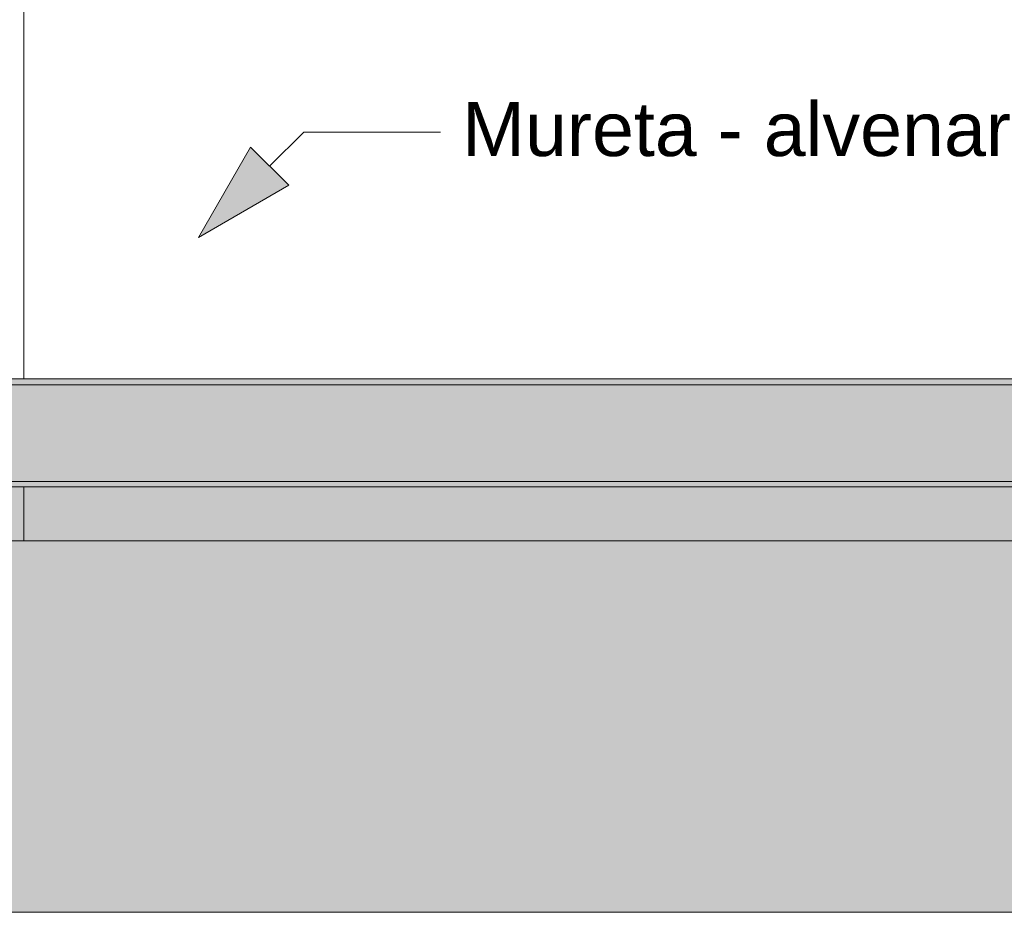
# Model space of a CAD drawing. Header units: millimetres. Extents: x 0 to 1917, y 0 to 847.
# Tile 54 of 230: x 339 to 376, y 646 to 679. Entities that reach past the tile are written whole.
import ezdxf

# ---------------------------------------------------------------- set-up
doc = ezdxf.new("R2010")
doc.units = ezdxf.units.MM
doc.header["$MEASUREMENT"] = 0
doc.set_wipeout_variables(frame=1)
doc.linetypes.add('Linha Tracejada 2_1', pattern=[3, 2, -1])
doc.linetypes.add('Wipeout_Contour', pattern=[1000, 0, -1000])
for name, color, linetype in [('Eletrodoméstico & Mobiliário.ARQ', 7, 'Continuous'), ('Interior - Mobiliário', 7, 'Continuous'), ('Linha & Trama.2D', 7, 'Continuous'), ('Parede.ARQ', 7, 'Continuous'), ('Pilar.ARQ', 7, 'Continuous'), ('Rótulo.2D', 7, 'Continuous')]:
    doc.layers.add(name, color=color, linetype=linetype)
doc.styles.add('GENERATED_STYLE_1', font='arial.ttf')

msp = doc.modelspace()

# ---------------------------------------------------------------- hatches: boundary and pattern name
at = {"layer": 'Linha & Trama.2D', "linetype": 'Continuous', "lineweight": 0}
h = msp.add_hatch(dxfattribs=at)
h.set_pattern_fill('CONCRETO_0007', color=154, style=0, pattern_type=2)
h.set_pattern_definition([(0, (-3460.7426, 665.528), (0, 7.794229), [0.4875, -4.0125]), (0, (-3458.4926, 669.425), (0, 7.794229), [0.4875, -4.0125]), (60, (-3460.7426, 665.528), (-6.75, 3.897114), [0.4875, -4.0125]), (60, (-3456.2426, 665.528), (-6.75, 3.897114), [0.4875, -4.0125]), (120, (-3460.255, 665.528), (6.75, 3.897114), [0.4875, -4.0125]), (120, (-3455.755, 665.528), (6.75, 3.897114), [0.4875, -4.0125]), (0, (-3460.7426, 666.278), (0, 1.5), [0, -1.5, 0, -2.25]), (45, (-3459.9926, 666.278), (-1.0606602, 1.0606602), [0, -1.125, 0, -1.875])])
h.paths.add_polyline_path([(146.675, 661.726), (506.553, 661.726), (506.553, 665.303), (146.675, 665.303)])

# ---------------------------------------------------------------- linework, layer by layer
at = {"layer": 'Linha & Trama.2D', "color": 8, "linetype": 'Continuous', "lineweight": 0}
for p, q in [((506.553, 665.303), (146.675, 665.303)), ((146.675, 661.726), (506.553, 661.726)), ((609.905, 645.761), (65.194, 645.761))]:
    msp.add_line(p, q, dxfattribs=at)

# ---------------------------------------------------------------- wipeouts: each hides what was drawn before it
at = {"color": 254, "linetype": 'Wipeout_Contour', "lineweight": 0, "ltscale": 3177.763814}
msp.add_wipeout([(339.375, 771.528), (336.975, 771.528), (336.975, 665.528), (339.375, 665.528)], dxfattribs=at).dxf.layer = 'Pilar.ARQ'
at = {"color": 254, "linetype": 'Wipeout_Contour', "lineweight": 0, "ltscale": 2968.259155}
msp.add_wipeout([(336.975, 661.528), (336.975, 659.528), (339.375, 659.528), (339.375, 661.528)], dxfattribs=at).dxf.layer = 'Pilar.ARQ'

# ---------------------------------------------------------------- next in the draw order: wipeouts: each hides what was drawn before it
at = {"color": 254, "linetype": 'Wipeout_Contour', "lineweight": 0, "ltscale": 3122.64293}
msp.add_wipeout([(339.375, 665.528), (447.912, 665.528), (447.912, 679.528), (339.375, 679.528)], dxfattribs=at).dxf.layer = 'Parede.ARQ'
at = {"color": 254, "linetype": 'Wipeout_Contour', "lineweight": 0, "ltscale": 3081.310138}
msp.add_wipeout([(339.375, 659.528), (447.912, 659.528), (447.912, 661.528), (339.375, 661.528)], dxfattribs=at).dxf.layer = 'Parede.ARQ'

# ---------------------------------------------------------------- next in the draw order: hatches: boundary and pattern name
at = {"layer": 'Interior - Mobiliário', "linetype": 'Continuous', "lineweight": 0}
for points in [[(339.952, 661.528), (339.952, 665.528), (242.275, 665.528), (242.275, 661.528)], [(340.397, 661.528), (340.397, 665.528), (339.952, 665.528), (339.952, 661.528)], [(340.397, 661.528), (438.075, 661.528), (438.075, 665.528), (340.397, 665.528)]]:
    msp.add_hatch(color=81, dxfattribs=at).paths.add_polyline_path(points)
at = {"layer": 'Linha & Trama.2D', "linetype": 'Continuous', "lineweight": 0}
h = msp.add_hatch(dxfattribs=at)
h.set_pattern_fill('TERRA_0007', color=30, style=0, pattern_type=2)
h.set_pattern_definition([(45, (-3460.7426, 665.528), (-2.7577163, 2.7577163), []), (45, (-3461.662, 666.447), (-5.515433, 5.515433), []), (45, (-3462.581, 667.3665), (-5.515433, 5.515433), []), (135, (-3463.5003, 668.2857), (0.9192388, 0.9192388), [3.8999999, -3.8999999])])
h.paths.add_polyline_path([(609.905, 661.528), (65.194, 661.528), (65.194, 645.761), (609.905, 645.761)])
at = {"layer": 'Rótulo.2D', "linetype": 'Continuous', "lineweight": 0}
msp.add_hatch(color=161, dxfattribs=at).paths.add_polyline_path([(345.85, 670.765), (349.196, 672.696), (347.781, 674.111)])

# ---------------------------------------------------------------- next in the draw order: linework, layer by layer
at = {"layer": 'Eletrodoméstico & Mobiliário.ARQ', "color": 161, "linetype": 'Linha Tracejada 2_1', "lineweight": 0}
msp.add_line((65.194, 665.528), (602.571, 665.528), dxfattribs=at)
at = {"layer": 'Interior - Mobiliário', "color": 102, "linetype": 'Continuous', "lineweight": 0, "flags": 128}
for points in [[(518.206, 665.528), (518.175, 665.528), (517.73, 665.528), (465.22, 665.528), (464.775, 665.528), (438.52, 665.528), (438.075, 665.528), (340.397, 665.528), (339.952, 665.528), (242.275, 665.528), (241.83, 665.528), (215.575, 665.528), (215.13, 665.528), (162.62, 665.528), (162.175, 665.528), (162.115, 665.528)], [(518.206, 661.528), (518.175, 661.528), (517.73, 661.528), (465.22, 661.528), (464.775, 661.528), (438.52, 661.528), (438.075, 661.528), (340.397, 661.528), (339.952, 661.528), (242.275, 661.528), (241.83, 661.528), (215.575, 661.528), (215.13, 661.528), (162.62, 661.528), (162.175, 661.528), (162.115, 661.528)]]:
    msp.add_lwpolyline(points, dxfattribs=at)
at = {"layer": 'Linha & Trama.2D', "color": 8, "linetype": 'Continuous', "lineweight": 0}
msp.add_line((65.194, 661.528), (609.905, 661.528), dxfattribs=at)
at = {"layer": 'Parede.ARQ', "color": 7, "linetype": 'Continuous', "lineweight": 0}
msp.add_line((339.375, 659.528), (447.912, 659.528), dxfattribs=at)
at = {"layer": 'Pilar.ARQ', "color": 20, "linetype": 'Continuous', "lineweight": 0}
for p, q in [((339.375, 665.528), (339.375, 771.528)), ((339.375, 659.528), (339.375, 661.528)), ((336.975, 659.528), (339.375, 659.528))]:
    msp.add_line(p, q, dxfattribs=at)
at = {"layer": 'Rótulo.2D', "color": 151, "linetype": 'Continuous', "lineweight": 0}
for p, q in [((348.489, 673.404), (349.751, 674.666)), ((349.751, 674.666), (354.826, 674.666))]:
    msp.add_line(p, q, dxfattribs=at)
at = {"layer": 'Rótulo.2D', "color": 161, "linetype": 'Continuous', "lineweight": 0}
for p, q in [((345.85, 670.765), (347.781, 674.111)), ((347.781, 674.111), (349.196, 672.696)), ((345.85, 670.765), (349.196, 672.696))]:
    msp.add_line(p, q, dxfattribs=at)

# ---------------------------------------------------------------- next in the draw order: texts
at = {"layer": 'Rótulo.2D', "color": 5, "linetype": 'Continuous', "lineweight": 0, "insert": (355.626, 674.765), "char_height": 2, "attachment_point": 4, "style": 'GENERATED_STYLE_1'}
msp.add_mtext('\\A1;Mureta - alvenaria', dxfattribs=at)

doc.saveas('drawing.dxf')
